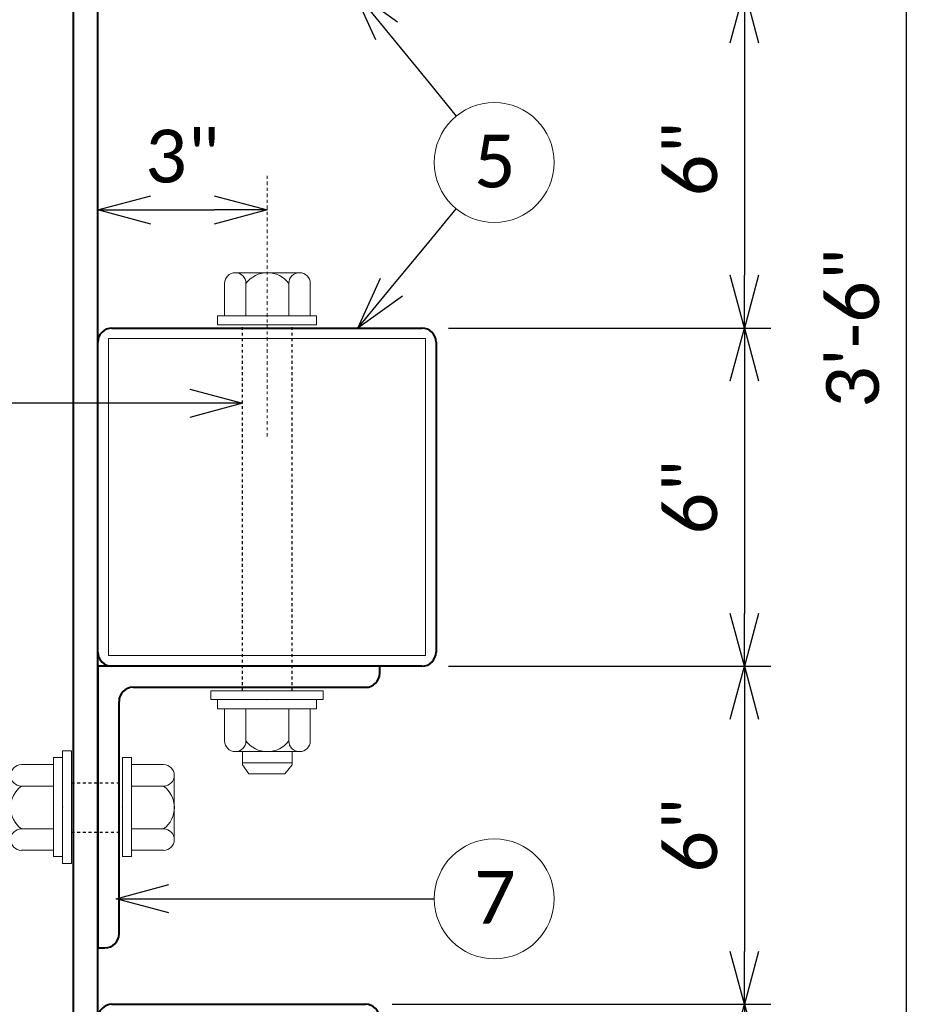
# Model space of a CAD drawing. Extents: x -497 to 946, y 46 to 361.
# Tile 7 of 20: x -17 to 14, y 272 to 307. Entities that reach past the tile are written whole.
import ezdxf
from ezdxf import colors
from ezdxf.entities.mleader import LeaderData, LeaderLine
from ezdxf.enums import TextEntityAlignment as Align
from ezdxf.math import Vec2, Vec3

# ---------------------------------------------------------------- set-up
doc = ezdxf.new("R2010")
doc.units = 0
doc.header["$MEASUREMENT"] = 0
doc.linetypes.add('Wisdot2', pattern=[0.125, 0.0625, -0.0625])
doc.linetypes.add('Wisdot4', pattern=[0.28125, 0.125, -0.0625, 0.03125, -0.0625])
for name, color, linetype, lineweight in [('B_ANNO_DIM', 7, 'Continuous', 18), ('B_ANNO_SYMB', 7, 'Continuous', 18), ('B_ANNO_TEXT', 7, 'Continuous', 18), ('B_CNTR', 1, 'Wisdot4', 18), ('B_DETAIL_HIDDEN', 7, 'Wisdot2', 25), ('B_DETAIL_OBJ', 7, 'Continuous', 40), ('B_STEEL', 92, 'Continuous', 18), ('B_STEEL_BOLT', 3, 'Continuous', 18)]:
    doc.layers.add(name, color=color, linetype=linetype, lineweight=lineweight)
doc.styles.add('Annotative', font='calibri.ttf', dxfattribs={"height": 0.0625})
doc.styles.get("Standard").update_dxf_attribs({"font": 'calibri.ttf'})
doc.dimstyles.new('Annotative', dxfattribs={"dimscale": 0, "dimtxt": 0.0625, "dimasz": 0.0625, "dimexe": 0.03125, "dimexo": 0.03125, "dimgap": 0.03125, "dimtad": 1, "dimdec": 3, "dimzin": 3, "dimdsep": 46, "dimlunit": 4, "dimtxsty": 'Standard', "dimblk": 'OPEN30', "dimcen": 0.03125, "dimaunit": 1, "dimadec": 0, "dimazin": 3, "dimtfac": 0.75, "dimtdec": 3, "dimtofl": 0, "dimtmove": 0, "dimatfit": 3, "dimldrblk": 'OPEN30', "dimfxl": 1, "dimtfill": 1, "dimfrac": 1, "dimtolj": 1, "dimtzin": 0, "dimarcsym": 0})

# ---------------------------------------------------------------- blocks, each defined once
blk = doc.blocks.new('AnonymousCell5')
at = {"layer": 'B_DETAIL_OBJ', "flags": 128}
for points in [[(5.001, 4.751), (5.001, 5.001), (-4.999, 5.001), (-4.999, -4.999), (-4.749, -4.999)], [(-3.749, 4.251), (4.501, 4.251)], [(-4.249, -4.499), (-4.249, 3.751)]]:
    blk.add_lwpolyline(points, dxfattribs=at)
at = {"layer": 'B_DETAIL_OBJ'}
for centre, start, end in [((4.501, 4.751), 270, 0), ((-3.749, 3.751), 90, 180), ((-4.749, -4.499), 270, 0)]:
    blk.add_arc(centre, 0.5, start, end, dxfattribs=at)
blk = doc.blocks.new('AnonymousCell6')
at = {"layer": 'B_DETAIL_OBJ', "flags": 128}
for points in [[(-4.5, 3), (4.5, 3)], [(-5, -2.5), (-5, 2.5)], [(5, 2.5), (5, -2.5)], [(4.5, -3), (-4.5, -3)]]:
    blk.add_lwpolyline(points, dxfattribs=at)
at = {"layer": 'B_DETAIL_OBJ'}
for centre, start, end in [((-4.5, 2.5), 90, 180), ((4.5, 2.5), 0, 90), ((-4.5, -2.5), 180, 270), ((4.5, -2.5), 270, 0)]:
    blk.add_arc(centre, 0.5, start, end, dxfattribs=at)
at = {"layer": 'B_STEEL', "flags": 128}
blk.add_lwpolyline([(-4.5, 2.5), (4.5, 2.5), (4.5, -2.5), (-4.5, -2.5), (-4.5, 2.5)], dxfattribs=at)
blk = doc.blocks.new('AnonymousCell10')
at = {"layer": 'B_DETAIL_HIDDEN', "ltscale": 0.5}
for p, q in [((-0.863, -5.939), (-0.863, 7.05)), ((0.894, -5.939), (0.894, 7.05))]:
    blk.add_line(p, q, dxfattribs=at)
at = {"layer": 'B_STEEL_BOLT'}
for p, q in [((1.155, 8.893), (-1.126, 8.893)), ((-1.505, 8.514), (-1.505, 7.364)), ((-0.746, 8.514), (-0.746, 7.364)), ((0.776, 8.514), (0.776, 7.364)), ((1.535, 8.514), (1.535, 7.364)), ((1.757, 7.369), (-1.758, 7.369)), ((-1.758, 7.369), (-1.758, 7.05)), ((1.757, 7.369), (1.757, 7.05)), ((-1.758, 7.05), (1.757, 7.05)), ((-1.998, -6.258), (-1.998, -5.939)), ((-1.998, -5.939), (1.996, -5.939)), ((1.996, -6.258), (1.996, -5.939)), ((-1.998, -6.258), (1.996, -6.258)), ((-1.758, -6.578), (-1.758, -6.258)), ((1.757, -6.578), (1.757, -6.258)), ((1.757, -6.578), (-1.758, -6.578)), ((-1.505, -7.722), (-1.505, -6.572)), ((-0.746, -7.722), (-0.746, -6.572)), ((0.776, -7.723), (0.776, -6.572)), ((1.535, -7.723), (1.535, -6.572)), ((1.155, -8.102), (-1.126, -8.102)), ((-0.863, -8.575), (-0.863, -8.102)), ((0.894, -8.575), (0.894, -8.102)), ((0.894, -8.495), (-0.863, -8.495)), ((-0.64, -8.894), (-0.863, -8.575)), ((0.638, -8.894), (0.894, -8.575)), ((0.638, -8.894), (-0.64, -8.894))]:
    blk.add_line(p, q, dxfattribs=at)
for centre, radius, start, end in [((-1.126, 8.513), 0.38, 0.0996, 179.9007), ((0.015, 7.943), 0.951, 36.9137, 143.1102), ((1.155, 8.513), 0.38, 0.0996, 179.9007), ((-1.126, -7.722), 0.38, 180.0993, 359.9004), ((0.015, -7.151), 0.951, 216.8898, 323.0863), ((1.155, -7.722), 0.38, 180.0993, 359.9004)]:
    blk.add_arc(centre, radius, start, end, dxfattribs=at)
for p in [(-0.001, 7.05), (-0.001, -6.258)]:
    blk.add_point(p, dxfattribs=at)
blk = doc.blocks.new('AnonymousCell11')
at = {"layer": 'B_DETAIL_HIDDEN', "ltscale": 0.25}
for p, q in [((-0.345, 0.863), (1.455, 0.863)), ((-0.345, -0.894), (1.455, -0.894))]:
    blk.add_line(p, q, dxfattribs=at)
at = {"layer": 'B_STEEL_BOLT'}
for p, q in [((-0.984, -1.757), (-0.984, 1.758)), ((-0.984, 1.758), (-0.665, 1.758)), ((-0.665, 1.997), (-0.665, -1.997)), ((-0.665, 1.997), (-0.345, 1.997)), ((-0.345, 1.997), (-0.345, -1.997)), ((1.775, 1.758), (1.455, 1.758)), ((1.455, 1.758), (1.455, -1.757)), ((1.775, -1.757), (1.775, 1.758)), ((-2.129, 1.505), (-0.979, 1.505)), ((2.92, 1.505), (1.769, 1.505)), ((-2.509, -1.156), (-2.508, 1.125)), ((3.299, -1.156), (3.299, 1.125)), ((-3.301, 0.639), (-2.981, 0.863)), ((-2.981, 0.863), (-2.508, 0.863)), ((-2.901, -0.894), (-2.901, 0.863)), ((-2.129, 0.746), (-0.979, 0.746)), ((2.92, 0.746), (1.769, 0.746)), ((-3.301, -0.639), (-3.301, 0.639)), ((-3.301, -0.639), (-2.981, -0.894)), ((-2.981, -0.894), (-2.508, -0.894)), ((-2.129, -0.776), (-0.979, -0.776)), ((2.92, -0.776), (1.77, -0.776)), ((-2.129, -1.535), (-0.979, -1.535)), ((2.92, -1.535), (1.77, -1.535)), ((-0.984, -1.757), (-0.665, -1.757)), ((-0.665, -1.997), (-0.345, -1.997)), ((1.775, -1.757), (1.455, -1.757))]:
    blk.add_line(p, q, dxfattribs=at)
for centre, radius, start, end in [((-2.128, 1.125), 0.38, 90.0993, 269.9004), ((2.919, 1.125), 0.38, 270.0996, 89.9007), ((-1.558, -0.015), 0.951, 126.8898, 233.0863), ((2.349, -0.015), 0.951, 306.9137, 53.1102), ((-2.129, -1.156), 0.38, 90.0993, 269.9004), ((2.919, -1.156), 0.38, 270.0996, 89.9007)]:
    blk.add_arc(centre, radius, start, end, dxfattribs=at)
for p in [(-0.665, 0), (1.455, 0)]:
    blk.add_point(p, dxfattribs=at)
blk = doc.blocks.new('AnonymousCell3')
at = {"layer": 'B_DETAIL_OBJ', "flags": 128}
for points in [[(-5.5, 5.999), (5.5, 5.999)], [(-6, -5.501), (-6, 5.499)], [(6, 5.499), (6, -5.501)], [(5.5, -6.001), (-5.5, -6.001)]]:
    blk.add_lwpolyline(points, dxfattribs=at)
at = {"layer": 'B_DETAIL_OBJ'}
for centre, start, end in [((-5.5, 5.499), 90, 180), ((5.5, 5.499), 0, 90), ((-5.5, -5.501), 180, 270), ((5.5, -5.501), 270, 0)]:
    blk.add_arc(centre, 0.5, start, end, dxfattribs=at)
at = {"layer": 'B_STEEL', "flags": 128}
blk.add_lwpolyline([(-5.625, 5.624), (5.625, 5.624), (5.625, -5.626), (-5.625, -5.626), (-5.625, 5.624)], dxfattribs=at)
blk = doc.blocks.new('_Open30')
at = {"color": 0, "linetype": 'ByBlock', "lineweight": -2}
for p, q in [((-1, 0.268), (0, 0)), ((0, 0), (-1, -0.268)), ((0, 0), (-1, 0))]:
    blk.add_line(p, q, dxfattribs=at)
blk = doc.blocks.new('*D90')
at = {"layer": 'B_ANNO_DIM', "color": 0, "lineweight": -2, "transparency": 16777216}
blk.add_line((52.666, 254.74), (54.921, 254.74), dxfattribs=at)
at = {"layer": 'Defpoints', "color": 0, "transparency": 16777216}
for p in [(50.791, 254.74), (56.796, 254.74), (56.796, 254.74)]:
    blk.add_point(p, dxfattribs=at)
at = {"layer": 'B_ANNO_DIM', "color": 0, "lineweight": -2, "transparency": 16777216, "xscale": 1.875, "yscale": 1.875, "zscale": 1.875, "rotation": 180}
blk.add_blockref('_Open30', (50.791, 254.74), dxfattribs=at)
at = {"layer": 'B_ANNO_DIM', "color": 0, "lineweight": -2, "transparency": 16777216, "xscale": 1.875, "yscale": 1.875, "zscale": 1.875}
blk.add_blockref('_Open30', (56.796, 254.74), dxfattribs=at)
at = {"layer": 'B_ANNO_DIM', "color": 0, "transparency": 16777216, "insert": (53.794, 256.638), "char_height": 1.875, "attachment_point": 5, "bg_fill": 3, "box_fill_scale": 1.25, "bg_fill_color": 256, "bg_fill_true_color": 13158600, "bg_fill_transparency": 0}
blk.add_mtext('\\A1;3"', dxfattribs=at)
blk = doc.blocks.new('*D101')
at = {"layer": 'B_ANNO_DIM', "color": 0, "lineweight": -2, "transparency": 16777216}
for p, q in [((73.733, 248.671), (73.733, 240.421)), ((63.229, 238.546), (74.67, 238.546))]:
    blk.add_line(p, q, dxfattribs=at)
at = {"layer": 'Defpoints', "color": 0, "transparency": 16777216}
for p in [(73.733, 250.546), (62.291, 238.546), (73.733, 238.546)]:
    blk.add_point(p, dxfattribs=at)
at = {"layer": 'B_ANNO_DIM', "color": 0, "lineweight": -2, "transparency": 16777216, "xscale": 1.875, "yscale": 1.875, "zscale": 1.875}
for p, rotation in [((73.733, 250.546), 90), ((73.733, 238.546), 270)]:
    blk.add_blockref('_Open30', p, dxfattribs=dict(at, rotation=rotation))
at = {"layer": 'B_ANNO_DIM', "color": 0, "transparency": 16777216, "insert": (71.835, 244.546), "char_height": 1.875, "attachment_point": 5, "rotation": 90, "bg_fill": 3, "box_fill_scale": 1.25, "bg_fill_color": 256, "bg_fill_true_color": 13158600, "bg_fill_transparency": 0}
blk.add_mtext('\\A1;6"', dxfattribs=at)
blk = doc.blocks.new('*D102')
at = {"layer": 'B_ANNO_DIM', "color": 0, "lineweight": -2, "transparency": 16777216}
for p, q in [((73.733, 236.671), (73.733, 228.421)), ((61.229, 226.546), (74.67, 226.546))]:
    blk.add_line(p, q, dxfattribs=at)
at = {"layer": 'Defpoints', "color": 0, "transparency": 16777216}
for p in [(73.733, 238.546), (60.291, 226.546), (73.733, 226.546)]:
    blk.add_point(p, dxfattribs=at)
at = {"layer": 'B_ANNO_DIM', "color": 0, "lineweight": -2, "transparency": 16777216, "xscale": 1.875, "yscale": 1.875, "zscale": 1.875}
for p, rotation in [((73.733, 238.546), 90), ((73.733, 226.546), 270)]:
    blk.add_blockref('_Open30', p, dxfattribs=dict(at, rotation=rotation))
at = {"layer": 'B_ANNO_DIM', "color": 0, "transparency": 16777216, "insert": (71.835, 232.546), "char_height": 1.875, "attachment_point": 5, "rotation": 90, "bg_fill": 3, "box_fill_scale": 1.25, "bg_fill_color": 256, "bg_fill_true_color": 13158600, "bg_fill_transparency": 0}
blk.add_mtext('\\A1;6"', dxfattribs=at)
blk = doc.blocks.new('*D103')
at = {"layer": 'B_ANNO_DIM', "color": 0, "lineweight": -2, "transparency": 16777216}
for p, q in [((73.733, 224.671), (73.733, 222.421)), ((61.229, 220.546), (74.67, 220.546))]:
    blk.add_line(p, q, dxfattribs=at)
at = {"layer": 'Defpoints', "color": 0, "transparency": 16777216}
for p in [(73.733, 226.546), (60.291, 220.546), (73.733, 220.546)]:
    blk.add_point(p, dxfattribs=at)
at = {"layer": 'B_ANNO_DIM', "color": 0, "lineweight": -2, "transparency": 16777216, "xscale": 1.875, "yscale": 1.875, "zscale": 1.875}
for p, rotation in [((73.733, 226.546), 90), ((73.733, 220.546), 270)]:
    blk.add_blockref('_Open30', p, dxfattribs=dict(at, rotation=rotation))
at = {"layer": 'B_ANNO_DIM', "color": 0, "transparency": 16777216, "insert": (71.835, 223.546), "char_height": 1.875, "attachment_point": 5, "rotation": 90, "bg_fill": 3, "box_fill_scale": 1.25, "bg_fill_color": 256, "bg_fill_true_color": 13158600, "bg_fill_transparency": 0}
blk.add_mtext('\\A1;3"', dxfattribs=at)
blk = doc.blocks.new('*D105')
at = {"layer": 'B_ANNO_DIM', "color": 0, "lineweight": -2, "transparency": 16777216}
for p, q in [((61.229, 292.546), (80.418, 292.546)), ((79.481, 290.671), (79.481, 210.421)), ((64.043, 208.546), (80.418, 208.546))]:
    blk.add_line(p, q, dxfattribs=at)
at = {"layer": 'Defpoints', "color": 0, "transparency": 16777216}
for p in [(60.291, 292.546), (63.105, 208.546), (79.481, 208.546)]:
    blk.add_point(p, dxfattribs=at)
at = {"layer": 'B_ANNO_DIM', "color": 0, "lineweight": -2, "transparency": 16777216, "xscale": 1.875, "yscale": 1.875, "zscale": 1.875}
for p, rotation in [((79.481, 292.546), 90), ((79.481, 208.546), 270)]:
    blk.add_blockref('_Open30', p, dxfattribs=dict(at, rotation=rotation))
at = {"layer": 'B_ANNO_DIM', "color": 0, "transparency": 16777216, "insert": (77.583, 250.546), "char_height": 1.875, "attachment_point": 5, "rotation": 90, "bg_fill": 3, "box_fill_scale": 1.25, "bg_fill_color": 256, "bg_fill_true_color": 13158600, "bg_fill_transparency": 0}
blk.add_mtext('\\A1;3\'-6"', dxfattribs=at)
blk = doc.blocks.new('*D106')
at = {"layer": 'B_ANNO_DIM', "color": 0, "lineweight": -2, "transparency": 16777216}
for p, q in [((73.733, 260.671), (73.733, 252.421)), ((63.229, 250.546), (74.67, 250.546))]:
    blk.add_line(p, q, dxfattribs=at)
at = {"layer": 'Defpoints', "color": 0, "transparency": 16777216}
for p in [(73.733, 262.546), (62.291, 250.546), (73.733, 250.546)]:
    blk.add_point(p, dxfattribs=at)
at = {"layer": 'B_ANNO_DIM', "color": 0, "lineweight": -2, "transparency": 16777216, "xscale": 1.875, "yscale": 1.875, "zscale": 1.875}
for p, rotation in [((73.733, 262.546), 90), ((73.733, 250.546), 270)]:
    blk.add_blockref('_Open30', p, dxfattribs=dict(at, rotation=rotation))
at = {"layer": 'B_ANNO_DIM', "color": 0, "transparency": 16777216, "insert": (71.835, 256.546), "char_height": 1.875, "attachment_point": 5, "rotation": 90, "bg_fill": 3, "box_fill_scale": 1.25, "bg_fill_color": 256, "bg_fill_true_color": 13158600, "bg_fill_transparency": 0}
blk.add_mtext('\\A1;6"', dxfattribs=at)
blk = doc.blocks.new('*D110')
at = {"layer": 'B_ANNO_DIM', "color": 0, "lineweight": -2, "transparency": 16777216}
blk.add_arc((38.916, 211.046), 6.317, 17.0708, 72.9292, dxfattribs=at)
at = {"layer": 'Defpoints', "color": 0, "transparency": 16777216}
for p in [(38.916, 288.546), (38.916, 214.682), (44.387, 214.204), (34.416, 211.046), (54.416, 211.046)]:
    blk.add_point(p, dxfattribs=at)
at = {"layer": 'B_ANNO_DIM', "color": 0, "lineweight": -2, "transparency": 16777216, "xscale": 1.875, "yscale": 1.875, "zscale": 1.875}
for p, rotation in [((38.916, 217.363), 171.4645794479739), ((45.233, 211.046), 278.5354205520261)]:
    blk.add_blockref('_Open30', p, dxfattribs=dict(at, rotation=rotation))
blk = doc.blocks.new('Nnumber in circle')
at = {"layer": 'B_ANNO_SYMB'}
blk.add_circle((0, 0), 2.127, dxfattribs=at)
at = {"layer": 'B_ANNO_TEXT', "style": 'Annotative'}
blk.add_attdef('#', text='', height=1.875, dxfattribs=at).set_placement((0.021, -0.889, -0.842), align=Align.CENTER)
blk = doc.blocks.new('INS_RAILNY4_BASE')
at = {"layer": 'B_CNTR'}
blk.add_line((56.7962, 246.69406), (56.7962, 255.97778), dxfattribs=at)
at = {"layer": 'B_DETAIL_OBJ'}
blk.add_line((49.91647, 292.54618), (49.91647, 214.68227), dxfattribs=at)
at = {"layer": 'B_DETAIL_OBJ', "flags": 128}
blk.add_lwpolyline([(50.79147, 214.68227), (50.79147, 292.54618), (49.91647, 292.54618), (38.91647, 288.54618), (38.04147, 288.54618), (38.04147, 214.68227)], dxfattribs=at)
for name, p in [('AnonymousCell10', (56.79216, 243.61574)), ('AnonymousCell3', (56.79116, 244.54674)), ('AnonymousCell5', (55.79075, 233.54531)), ('AnonymousCell11', (50.20516, 233.54574)), ('AnonymousCell6', (55.79126, 223.54608))]:
    blk.add_blockref(name, p)
at = {"layer": 'B_ANNO_DIM', "style": 'Annotative'}
for tag, p in [('SHT#1', (80.44055, 92.85474)), ('SHT#2', (19.34454, 52.20393))]:
    blk.add_attdef(tag, p, '', height=1.875, dxfattribs=at)
at = {"layer": 'B_ANNO_TEXT', "style": 'Annotative'}
for tag, p in [('BAR5', (196.47341, 241.43208)), ('ANGLE', (24.21533, 220.7279)), ('BAR4', (251.66592, 195.49582)), ('BAR1', (81.54814, 191.58835)), ('BAR2', (49.87488, 181.6676)), ('BAR3', (106.91781, 175.41599))]:
    blk.add_attdef(tag, p, '', height=1.875, dxfattribs=at)
at = {"layer": 'B_ANNO_DIM'}
ml = blk.add_multileader_mtext('Standard', dxfattribs=at)
ml.set_content('', color=256)
ml.set_leader_properties()
ml.set_arrow_properties(name='OPEN30')
ml.build(insert=Vec2(0, 0))
ml.multileader.update_dxf_attribs({"text_right_attachment_type": 3, "dogleg_length": 0.0625, "arrow_head_size": 1.875, "scale": 30})
ctx = ml.context
ctx.base_point, ctx.scale, ctx.char_height, ctx.arrow_head_size, ctx.landing_gap_size, ctx.plane_origin, ctx.plane_x_axis, ctx.plane_y_axis = Vec3(32.79918, 247.87793), 30, 1.875, 1.875, 0.9375, Vec3(41.1126, 247.87793), Vec3(-1, 0), Vec3(0, -1)
ctx.right_attachment = 3
notes = []
notes.append((ctx, [(0, (1, 1, 0), (33.60763, 247.87793), (-1, 0), 0.80845, [(0, [(55.92875, 247.87793), (33.60763, 247.87793), (33.60763, 247.87793)], 0, [])])]))
ctx.mtext.insert, ctx.mtext.text_direction, ctx.mtext.rotation, ctx.mtext.line_spacing_factor, ctx.mtext.flow_direction = Vec3(31.86168, 246.94043), Vec3(-1, 0), 3.14159265, 0.92, 5
for ctx, leaders in notes:
    for number, flags, end, landing, length, lines in leaders:
        leader = LeaderData()
        leader.index, (leader.has_last_leader_line, leader.has_dogleg_vector, leader.attachment_direction) = number, flags
        leader.last_leader_point, leader.dogleg_vector, leader.dogleg_length = Vec3(end), Vec3(landing), length
        for number, points, colour, breaks in lines:
            line = LeaderLine()
            line.index, line.vertices, line.color, line.breaks = number, Vec3.list(points), colors.encode_raw_color(colour), breaks
            leader.lines.append(line)
        ctx.leaders.append(leader)
dim = blk.add_linear_dim(base=(56.7962, 254.73965), p1=(50.79147, 254.73965), p2=(56.7962, 254.73965), dimstyle='Annotative', override={"dimlfac": 0.5}, dxfattribs=at)
dim.commit()
dim.dimension.update_dxf_attribs({"geometry": '*D90', "text_midpoint": (53.79383, 256.63773)})
dim = blk.add_linear_dim(base=(73.73265, 238.54618), p1=(73.73265, 250.54618), p2=(62.29147, 238.54618), angle=90, dimstyle='Annotative', override={"dimlfac": 0.5}, dxfattribs=at)
dim.commit()
dim.dimension.update_dxf_attribs({"geometry": '*D101', "text_midpoint": (71.8353, 244.54618)})
dim = blk.add_angular_dim_2l(base=(44.38672, 214.20443), line1=((38.91647, 288.54618), (38.91647, 214.68227)), line2=((34.41647, 211.04618), (54.41647, 211.04618)), text=' ', dimstyle='Annotative', dxfattribs=at)
dim.commit()
dim.dimension.update_dxf_attribs({"geometry": '*D110', "text_midpoint": (-120.07926, 182.85156)})
dim = blk.add_linear_dim(base=(73.73265, 226.54618), p1=(73.73265, 238.54618), p2=(60.29147, 226.54618), angle=90, dimstyle='Annotative', override={"dimlfac": 0.5}, dxfattribs=at)
dim.commit()
dim.dimension.update_dxf_attribs({"geometry": '*D102', "text_midpoint": (71.8353, 232.54618)})
ml = blk.add_multileader_mtext('Standard', dxfattribs=at)
ml.set_content('', color=256)
ml.set_leader_properties()
ml.set_arrow_properties(name='OPEN30')
ml.build(insert=Vec2(0, 0))
ml.multileader.update_dxf_attribs({"text_right_attachment_type": 3, "dogleg_length": 0.0625, "arrow_head_size": 1.875, "scale": 30})
ctx = ml.context
ctx.base_point, ctx.scale, ctx.char_height, ctx.arrow_head_size, ctx.landing_gap_size, ctx.plane_origin, ctx.plane_x_axis, ctx.plane_y_axis = Vec3(63.50472, 254.77999), 30, 1.875, 1.875, 0.9375, Vec3(58.22008, 248.3624), Vec3(0.63567655, 0.77195552), Vec3(-0.77195552, 0.63567655)
ctx.right_attachment = 3
notes = []
notes.append((ctx, [(0, (1, 1, 0), (62.53205, 253.59879), (0.63567655, 0.77195552), 1.53014, [(0, [(60.01834, 250.54618), (62.53205, 253.59879), (62.53205, 253.59879)], 0, [])])]))
ctx.mtext.insert, ctx.mtext.text_direction, ctx.mtext.rotation, ctx.mtext.line_spacing_factor, ctx.mtext.flow_direction = Vec3(63.37696, 256.09965), Vec3(0.63567655, 0.77195552), 0.88191171, 0.92, 5
for ctx, leaders in notes:
    for number, flags, end, landing, length, lines in leaders:
        leader = LeaderData()
        leader.index, (leader.has_last_leader_line, leader.has_dogleg_vector, leader.attachment_direction) = number, flags
        leader.last_leader_point, leader.dogleg_vector, leader.dogleg_length = Vec3(end), Vec3(landing), length
        for number, points, colour, breaks in lines:
            line = LeaderLine()
            line.index, line.vertices, line.color, line.breaks = number, Vec3.list(points), colors.encode_raw_color(colour), breaks
            leader.lines.append(line)
        ctx.leaders.append(leader)
for base, p1, p2, picture, middle in [((73.73265, 250.54618), (73.73265, 262.54618), (62.29147, 250.54618), '*D106', (71.8353, 256.54618)), ((73.73265, 220.54618), (73.73265, 226.54618), (60.29147, 220.54618), '*D103', (71.83458, 223.54618))]:
    dim = blk.add_linear_dim(base=base, p1=p1, p2=p2, angle=90, dimstyle='Annotative', override={"dimlfac": 0.5}, dxfattribs=at)
    dim.commit()
    dim.dimension.update_dxf_attribs({"geometry": picture, "text_midpoint": middle})
ml = blk.add_multileader_mtext('Standard', dxfattribs=at)
ml.set_content('', color=256)
ml.set_leader_properties()
ml.set_arrow_properties(name='OPEN30')
ml.build(insert=Vec2(0, 0))
ml.multileader.update_dxf_attribs({"text_right_attachment_type": 3, "dogleg_length": 0.0625, "arrow_head_size": 1.875, "scale": 30})
ctx = ml.context
ctx.base_point, ctx.scale, ctx.char_height, ctx.arrow_head_size, ctx.landing_gap_size, ctx.plane_origin = Vec3(62.72989, 230.29102), 30, 1.875, 1.875, 0.9375, Vec3(54.41647, 230.29102)
ctx.right_attachment = 3
notes = []
notes.append((ctx, [(0, (1, 1, 0), (61.19975, 230.29102), (1, 0), 1.53014, [(0, [(51.43614, 230.29102), (60.47323, 230.29102), (60.66352, 230.29102)], 0, [])])]))
ctx.mtext.insert, ctx.mtext.line_spacing_factor, ctx.mtext.flow_direction = Vec3(63.66739, 231.22852), 0.92, 5
for ctx, leaders in notes:
    for number, flags, end, landing, length, lines in leaders:
        leader = LeaderData()
        leader.index, (leader.has_last_leader_line, leader.has_dogleg_vector, leader.attachment_direction) = number, flags
        leader.last_leader_point, leader.dogleg_vector, leader.dogleg_length = Vec3(end), Vec3(landing), length
        for number, points, colour, breaks in lines:
            line = LeaderLine()
            line.index, line.vertices, line.color, line.breaks = number, Vec3.list(points), colors.encode_raw_color(colour), breaks
            leader.lines.append(line)
        ctx.leaders.append(leader)
ml = blk.add_multileader_mtext('Standard', dxfattribs=at)
ml.set_content('', color=256)
ml.set_leader_properties()
ml.set_arrow_properties(name='OPEN30')
ml.build(insert=Vec2(0, 0))
ml.multileader.update_dxf_attribs({"text_right_attachment_type": 3, "dogleg_length": 0.0625, "arrow_head_size": 1.875, "scale": 30})
ctx = ml.context
ctx.base_point, ctx.scale, ctx.char_height, ctx.arrow_head_size, ctx.landing_gap_size, ctx.plane_origin, ctx.plane_x_axis, ctx.plane_y_axis = Vec3(63.51107, 258.06875), 30, 1.875, 1.875, 0.9375, Vec3(58.25121, 264.50668), Vec3(0.63269401, -0.77440189), Vec3(0.77440189, 0.63269401)
ctx.right_attachment = 3
notes = []
notes.append((ctx, [(0, (1, 1, 0), (62.54296, 259.25369), (0.63269401, -0.77440189), 1.53014, [(0, [(59.85296, 262.54618), (62.54296, 259.25369), (62.54296, 259.25369)], 0, [])])]))
ctx.mtext.insert, ctx.mtext.text_direction, ctx.mtext.rotation, ctx.mtext.line_spacing_factor, ctx.mtext.flow_direction = Vec3(64.83022, 257.9359), Vec3(0.63269401, -0.77440189), 5.39741609, 0.92, 5
for ctx, leaders in notes:
    for number, flags, end, landing, length, lines in leaders:
        leader = LeaderData()
        leader.index, (leader.has_last_leader_line, leader.has_dogleg_vector, leader.attachment_direction) = number, flags
        leader.last_leader_point, leader.dogleg_vector, leader.dogleg_length = Vec3(end), Vec3(landing), length
        for number, points, colour, breaks in lines:
            line = LeaderLine()
            line.index, line.vertices, line.color, line.breaks = number, Vec3.list(points), colors.encode_raw_color(colour), breaks
            leader.lines.append(line)
        ctx.leaders.append(leader)
dim = blk.add_linear_dim(base=(79.48068, 208.54618), p1=(60.29147, 292.54618), p2=(63.10528, 208.54618), angle=90, dimstyle='Annotative', override={"dimlfac": 0.5}, dxfattribs=at)
dim.commit()
dim.dimension.update_dxf_attribs({"geometry": '*D105', "text_midpoint": (77.5826, 250.54618)})
for p, values in [((64.85666, 256.42177), {'#': '5'}), ((64.85666, 230.29102), {'#': '7'})]:
    blk.add_blockref('Nnumber in circle', p).add_auto_attribs(values)

msp = doc.modelspace()

# ---------------------------------------------------------------- block references
msp.add_blockref('INS_RAILNY4_BASE', (-65.481, 45.781))

doc.saveas('drawing.dxf')
